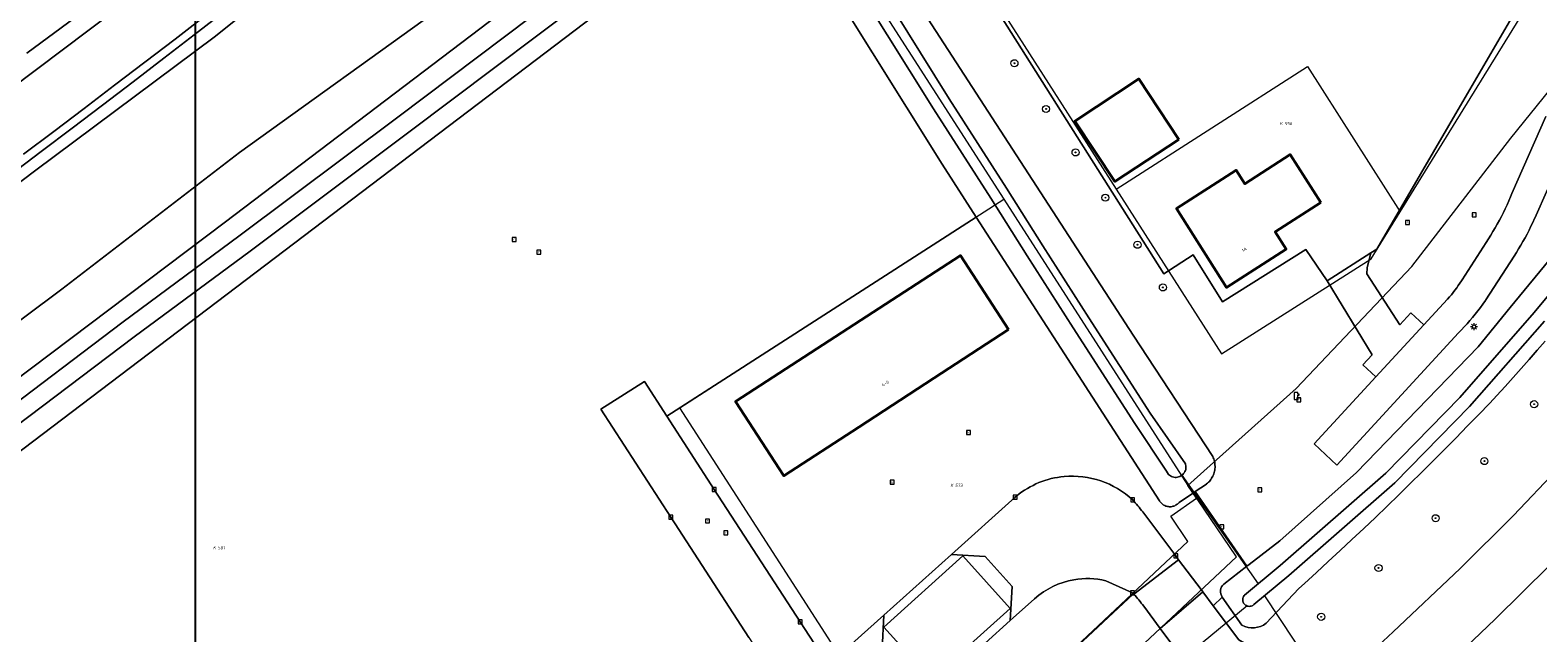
# Model space of a CAD drawing. Header units: metres. Extents: x 250001 to 257773, y 598992 to 609118.
# Tile 173 of 256: x 251287 to 251457, y 601767 to 601835. Entities that reach past the tile are written whole.
import ezdxf
from ezdxf.enums import TextEntityAlignment as Align
from ezdxf.lldxf.tags import DXFTag

# ---------------------------------------------------------------- set-up
doc = ezdxf.new("R2010")
doc.units = ezdxf.units.M
for name, color, linetype, lineweight in [('B-WE-GR-BEPLANTING_CULTUUR_BOSPLANTSOEN-GV', 252, 'Continuous', 18), ('B-WE-GR-BOOM-S', 252, 'Continuous', 25), ('B-WE-GR-GRAS-GV', 252, 'Continuous', 13), ('B-WE-GR-GROENVOORZIENING-GV', 252, 'Continuous', 18), ('B-WE-KG-GRENS_PERCEEL-G', 150, 'KG-PERCEEL', 18), ('B-WE-KG-GRENS_PERCEEL-S', 150, 'Continuous', 25), ('B-WE-KL-ET_LS_OV_LICHTMAST-S', 252, 'Continuous', 25), ('B-WE-KL-POMP-S', 252, 'Continuous', 25), ('B-WE-KW-KUNSTWERK_DUIKER-G', 252, 'Continuous', 18), ('B-WE-OG-BEBOUWING-GV', 1, 'Continuous', 35), ('B-WE-OG-BEBOUWING-T18', 7, 'Continuous', 18), ('B-WE-OG-BEBOUWING_OVERBOUWING-GV', 1, 'Continuous', 18), ('B-WE-OG-TERREIN_ERF-GV', 7, 'Continuous', 18), ('B-WE-OG-WATER-GV', 252, 'Continuous', 18), ('B-WE-OG-WATER_SLOOT-GV', 252, 'Continuous', 18), ('B-WE-RI-GWA_KOLK-S', 252, 'Continuous', 25), ('B-WE-RI-GWA_RIOOLPUT-S', 252, 'Continuous', 25), ('B-WE-VH-VERHARDING_BETON-GV', 252, 'Continuous', 18), ('B-WE-VH-VERHARDING_BETONSTRAATSTEEN-GV', 252, 'Continuous', 18), ('B-WE-VH-VERHARDING_GESLOTEN-GV', 252, 'Continuous', 18), ('B-WE-VH-VERHARDING_OPEN-GV', 252, 'Continuous', 18), ('B-WE-VH-VERHARDING_PUIN-GV', 252, 'Continuous', 18), ('N-WE-OG-GBKN-G', 7, 'Continuous', 25), ('X-XX-AL-REFERENTIE-G', 7, 'Continuous', 18)]:
    doc.layers.add(name, color=color, linetype=linetype, lineweight=lineweight)
doc.styles.add('NLCS-ISO', font='NLCS-ISO.ttf')
doc.styles.add('NLCS-ISO-ANNOTATIEF-T18', font='NLCS-ISO.ttf', dxfattribs={"height": 1.8})
doc.styles.get("Standard").update_dxf_attribs({"font": 'NLCS-ISO.ttf'})
tags = doc.linetypes.add('KG-PERCEEL', pattern='A,5.5,-2,["P",Standard,S=1.8,R=0,X=-0.5,Y=-0.9],-2,5.5,-2,[5,NLCS.SHX,S=0.75,R=0,X=0,Y=0],-2', length=19).pattern_tags.tags
tags[6] = DXFTag(74, 10)

# ---------------------------------------------------------------- blocks, each defined once
blk = doc.blocks.new('SKG-PERCEELNUMMER-SO')
at = {"style": 'NLCS-ISO', "oblique": 10, "flags": 1}
blk.add_attdef('GEMEENTECODE', text='', height=1.8, dxfattribs=at).set_placement((0, 2.55), align=Align.MIDDLE_CENTER)
at = {"style": 'NLCS-ISO', "oblique": 10}
blk.add_attdef('SECTIE', text='', height=1.8, dxfattribs=at).set_placement((-0.5, 0), align=Align.MIDDLE_RIGHT)
blk.add_attdef('PERCEELNUMMER', text='', height=1.8, dxfattribs=at).set_placement((0.5, 0), align=Align.MIDDLE_LEFT)
blk = doc.blocks.new('BS2021-132-Xref-KAD-20210617')
at = {"layer": 'B-WE-KG-GRENS_PERCEEL-G', "flags": 128}
for points in [[(251417.517, 601783.443), (251429.731, 601794.399), (251442.792, 601808.18), (251453.988, 601822.683), (251468.124, 601840.187), (251476.239, 601835.018), (251485.843, 601851.38), (251494.442, 601868.767), (251502.776, 601888.532), (251504.29, 601893.123), (251520.158, 601942.095), (251521.869, 601953.904), (251523.588, 601965.942), (251524.104, 601993.673), (251523.608, 602000.314), (251522.347, 602021.574), (251520.06, 602038.544), (251516.728, 602054.05), (251511.589, 602077.482), (251507.605, 602090.254)], [(251358.037, 601897.122), (251409.417, 601816.904)], [(251348.266, 601891.096), (251396.726, 601815.763)], [(251441.492, 601814.363), (251455.41, 601836.89), (251460.45, 601845.26)], [(251409.417, 601816.904), (251431.034, 601830.758)], [(251431.034, 601830.758), (251441.492, 601814.363)], [(251409.417, 601816.904), (251421.32, 601798.32), (251438.21, 601809.05), (251441.492, 601814.363)], [(251374.018, 601770.668), (251360.129, 601792.213), (251396.726, 601815.763)], [(251396.726, 601815.763), (251397.989, 601813.8)], [(251397.989, 601813.8), (251417.517, 601783.443)], [(251418.487, 601782.025), (251417.517, 601783.443)], [(251328.702, 601696.405), (251383.224, 601738.094), (251423.016, 601775.405), (251418.622, 601781.828)], [(251387.849, 601749.213), (251417.517, 601777.132), (251415.6, 601779.996), (251418.487, 601782.025)], [(251418.622, 601781.828), (251418.487, 601782.025)], [(251387.849, 601749.213), (251374.018, 601770.668)]]:
    blk.add_lwpolyline(points, dxfattribs=at)
at = {"layer": 'N-WE-OG-GBKN-G'}
blk.add_lwpolyline([(251305.421, 608118.318), (256711.718, 608118.318), (256711.718, 599991.994), (251305.421, 599991.994)], close=True, dxfattribs=at)
at = {"layer": 'B-WE-KG-GRENS_PERCEEL-S', "xscale": 0.2, "yscale": 0.2, "zscale": 0.2}
for p, values in [((251428.325, 601824.32), {'PERCEELNUMMER': '556', 'SECTIE': 'K'}), ((251391.113, 601783.46), {'PERCEELNUMMER': '573', 'SECTIE': 'K'}), ((251307.822, 601776.411), {'PERCEELNUMMER': '581', 'SECTIE': 'K'})]:
    blk.add_blockref('SKG-PERCEELNUMMER-SO', p, dxfattribs=at).add_auto_attribs(values)
blk = doc.blocks.new('SKL-WATER_POMP-SO')
at = {"color": 0, "linetype": 'ByBlock', "lineweight": 18}
blk.add_lwpolyline([(1, 1.09), (1, 2), (-1, 2), (-1, -2), (1, -2), (1, 0.57), (1.85, 0.57), (1.85, 1.09)], close=True, dxfattribs=at)
blk = doc.blocks.new('SKL-ET_OV_LICHTMAST-SO')
at = {"color": 0, "linetype": 'ByBlock', "lineweight": 18}
for points in [[(-1.25, 0), (-2, 0)], [(-1.41, 1.41), (-0.88, 0.88)], [(0, 2), (0, 1.25)], [(0.88, 0.88), (1.41, 1.41)], [(2, 0), (1.25, 0)], [(-1.41, -1.41), (-0.88, -0.88)], [(0, -1.25), (0, -2)], [(0.88, -0.88), (1.41, -1.41)]]:
    blk.add_lwpolyline(points, dxfattribs=at)
blk.add_circle((0, 0), 1, dxfattribs=at)
blk = doc.blocks.new('SRI-KOLK-SO')
at = {"color": 0, "linetype": 'ByBlock', "lineweight": 18}
blk.add_lwpolyline([(-1.125, -1.125), (1.125, -1.125), (1.125, 1.125), (-1.125, 1.125)], close=True, dxfattribs=at)
at = {"color": 0, "linetype": 'ByBlock', "lineweight": 18, "style": 'NLCS-ISO'}
blk.add_text('k', height=1.5, dxfattribs=at).set_placement((0, 0), align=Align.MIDDLE_CENTER)
blk = doc.blocks.new('SRI-PUT_INSPECTIEPUT_RIOOLPUT-SO')
at = {"color": 0, "linetype": 'ByBlock', "lineweight": 18}
blk.add_lwpolyline([(-1.12, -1.12), (1.12, -1.12), (1.12, 1.12), (-1.12, 1.12)], close=True, dxfattribs=at)
at = {"color": 0, "linetype": 'ByBlock', "lineweight": 18, "style": 'NLCS-ISO'}
blk.add_text('r', height=1.5, dxfattribs=at).set_placement((0, 0.28), align=Align.MIDDLE_CENTER)
blk = doc.blocks.new('SGR-BOOM_01-SO')
at = {"linetype": 'ByBlock', "lineweight": 18}
h = blk.add_hatch(color=0, dxfattribs=at)
h.dxf.hatch_style = 1
edge = h.paths.add_edge_path()
edge.add_arc((0, 0), 0.25, 0, 360)
at = {"color": 0, "linetype": 'ByBlock', "lineweight": 18}
for radius in [2, 0.25]:
    blk.add_circle((0, 0), radius, dxfattribs=at)
blk = doc.blocks.new('BS2021-132-Xref-BGT-GRIJS-20210617-aangepast')
at = {"layer": 'B-WE-GR-BEPLANTING_CULTUUR_BOSPLANTSOEN-GV', "flags": 128}
for points in [[(251269.383, 601789.998), (251290.284, 601805.617), (251310.387, 601821.053), (251333.538, 601837.694)], [(251319.327, 601843.585), (251307.649, 601834.181), (251287.219, 601818.95), (251272.228, 601807.624)]]:
    blk.add_lwpolyline(points, dxfattribs=at)
at = {"layer": 'B-WE-GR-GRAS-GV', "flags": 128}
blk.add_lwpolyline([(251367.899, 601766.297), (251359.093, 601779.863), (251351.191, 601792.056), (251356.109, 601795.193), (251358.651, 601791.262), (251393.605, 601813.755), (251389.752, 601819.723), (251369.978, 601851.362), (251268.52, 601774.419)], dxfattribs=at)
at = {"layer": 'B-WE-GR-GROENVOORZIENING-GV', "flags": 128}
for points in [[(251341.421, 601871.108), (251275.338, 601821.353)], [(251285.967, 601820.849), (251289.401, 601823.44), (251292.83, 601826.038), (251296.254, 601828.642), (251299.674, 601831.253), (251303.088, 601833.869), (251306.498, 601836.492)], [(251308.712, 601836.995), (251305.27, 601834.34), (251301.823, 601831.691), (251298.371, 601829.049), (251294.914, 601826.413), (251291.453, 601823.784), (251287.986, 601821.161), (251284.515, 601818.544)], [(251267.081, 601781.782), (251308.804, 601813.215), (251366.242, 601856.854)], [(251351.324, 601892.964), (251411.329, 601800.423), (251420.323, 601786.718), (251420.382, 601786.588), (251420.433, 601786.454), (251420.477, 601786.318), (251420.512, 601786.18), (251420.541, 601786.04), (251420.561, 601785.899), (251420.573, 601785.756), (251420.578, 601785.614), (251420.574, 601785.471), (251420.563, 601785.328), (251420.543, 601785.187), (251420.516, 601785.047), (251420.48, 601784.908), (251420.437, 601784.772), (251420.387, 601784.639), (251420.329, 601784.508), (251420.264, 601784.381), (251420.192, 601784.258), (251420.113, 601784.139), (251420.027, 601784.024), (251419.935, 601783.915), (251419.838, 601783.81), (251419.734, 601783.712), (251419.626, 601783.619), (251419.609, 601783.606), (251418.351, 601782.763), (251424.175, 601774.325), (251424.438, 601774.528), (251427.904, 601777.201), (251436.549, 601784.92), (251450.286, 601799.117), (251453.918, 601803.531), (251458.848, 601809.522)], [(251461.106, 601823.577), (251456.687, 601813.641), (251456.667, 601813.595), (251456.468, 601813.152), (251456.261, 601812.714), (251456.048, 601812.278), (251455.827, 601811.846), (251455.599, 601811.418), (251455.364, 601810.994), (251455.122, 601810.574), (251454.874, 601810.157), (251454.618, 601809.745), (251454.356, 601809.337), (251451.169, 601804.4), (251451.115, 601804.322), (251450.839, 601803.935), (251450.557, 601803.552), (251450.268, 601803.175), (251449.973, 601802.802), (251449.672, 601802.434), (251449.365, 601802.071), (251449.052, 601801.714), (251448.732, 601801.362), (251448.407, 601801.015), (251448.076, 601800.674), (251434.321, 601785.757), (251431.758, 601788.142), (251438.74, 601795.706), (251437.279, 601797.054), (251438.33, 601798.194), (251433.257, 601806.571), (251430.841, 601810.115), (251421.42, 601804.201), (251418.122, 601809.495), (251414.807, 601807.352), (251361.178, 601892.116)], [(251272.228, 601807.624), (251287.219, 601818.95), (251307.649, 601834.181), (251319.327, 601843.585)], [(251333.538, 601837.694), (251310.387, 601821.053), (251290.284, 601805.617), (251269.383, 601789.998)], [(251454.906, 601837.662), (251447.005, 601824.102), (251438.848, 601810.148), (251438.185, 601809.724), (251437.765, 601808.01), (251437.74, 601807.347), (251441.457, 601801.585), (251442.694, 601802.927), (251444.16, 601801.577), (251446.851, 601804.492), (251447.068, 601804.734), (251447.28, 601804.981), (251447.485, 601805.234), (251447.683, 601805.491), (251447.876, 601805.753), (251448.062, 601806.02), (251448.241, 601806.291), (251448.414, 601806.567), (251448.479, 601806.675), (251451.193, 601810.882), (251451.461, 601811.291), (251451.723, 601811.704), (251451.978, 601812.121), (251452.225, 601812.542), (251452.466, 601812.968), (251452.701, 601813.397), (251452.927, 601813.83), (251453.147, 601814.266), (251453.36, 601814.707), (251453.565, 601815.15), (251453.763, 601815.597), (251453.954, 601816.047), (251454.108, 601816.426), (251457.932, 601825.1)], [(251448.277, 601774.055), (251454.307, 601780.074), (251459.217, 601785.24)], [(251457.86, 601799.755), (251456.97, 601798.716), (251456.074, 601797.683), (251455.172, 601796.655), (251454.264, 601795.632), (251453.35, 601794.615), (251452.43, 601793.603), (251451.618, 601792.754), (251450.352, 601791.438), (251449.079, 601790.128), (251447.801, 601788.823), (251446.517, 601787.524), (251445.228, 601786.231), (251443.933, 601784.943), (251442.632, 601783.661), (251441.326, 601782.385), (251440.014, 601781.114), (251438.696, 601779.849), (251437.373, 601778.59), (251436.045, 601777.337), (251434.711, 601776.09), (251433.371, 601774.848), (251432.026, 601773.612), (251430.676, 601772.383), (251430.028, 601771.798), (251426.96, 601768.52), (251426.37, 601767.889)], [(251458.362, 601774.398), (251452.22, 601768.354), (251445.628, 601762.08), (251439.395, 601756.518), (251436.969, 601754.432), (251431.983, 601750.143), (251424.479, 601744.011), (251416.745, 601737.777), (251410.6, 601733.028), (251391.394, 601718.002), (251380.673, 601709.725), (251361.991, 601695.368), (251358.25, 601692.43), (251350.899, 601686.89), (251328.119, 601669.38), (251287.179, 601637.9)], [(251423.617, 601767.669), (251421.402, 601770.845), (251420.385, 601769.842), (251423.253, 601766.026), (251424.723, 601765.141), (251426.86, 601764.206), (251429.199, 601763.505), (251433.553, 601762.519), (251434.593, 601762.368), (251435.153, 601762.384), (251435.771, 601762.512), (251436.228, 601762.756), (251436.733, 601763.214), (251440.696, 601766.932), (251448.277, 601774.055)], [(251411.4, 601771.182), (251411.377, 601771.203), (251386.828, 601748.294), (251387.587, 601746.557), (251388.921, 601744.489), (251390.029, 601742.776), (251392.128, 601739.53), (251392.269, 601739.335)], [(251414.38, 601767.314), (251412.517, 601769.823)], [(251405.012, 601737.639), (251406.377, 601738.413), (251417.624, 601747.171), (251418.156, 601747.826), (251419.095, 601750.301), (251420.273, 601753.976), (251420.552, 601755.75), (251420.646, 601756.993), (251420.487, 601757.725), (251419.464, 601759.94), (251418.738, 601761.235), (251417.692, 601762.853), (251414.38, 601767.314)]]:
    blk.add_lwpolyline(points, dxfattribs=at)
at = {"layer": 'B-WE-GR-GROENVOORZIENING-GV'}
for points in [[(251412.517, 601769.823, 0.0226377), (251411.4, 601771.182)], [(251426.37, 601767.889, -0.2926935), (251423.617, 601767.669)]]:
    blk.add_lwpolyline(points, format="xyb", dxfattribs=at)
at = {"layer": 'B-WE-KW-KUNSTWERK_DUIKER-G', "flags": 128}
for points in [[(251416.834, 601784.603), (251425.465, 601772.354)], [(251426.178, 601770.996), (251442.958, 601745.621)], [(251424.205, 601769.846), (251414.262, 601761.646)]]:
    blk.add_lwpolyline(points, dxfattribs=at)
at = {"layer": 'B-WE-OG-BEBOUWING-GV', "flags": 128}
for points in [[(251416.488, 601822.537), (251411.961, 601829.376), (251404.745, 601824.6), (251409.272, 601817.761)], [(251432.533, 601815.392), (251429.076, 601820.814), (251423.93, 601817.512), (251422.949, 601819.045), (251416.238, 601814.736), (251421.886, 601805.824), (251428.606, 601810.139), (251427.362, 601812.098)], [(251397.262, 601801.049), (251391.81, 601809.436), (251383.347, 601803.934), (251374.885, 601798.432), (251366.422, 601792.93), (251371.873, 601784.547), (251380.336, 601790.048), (251388.799, 601795.548)]]:
    blk.add_lwpolyline(points, close=True, dxfattribs=at)
at = {"layer": 'B-WE-OG-BEBOUWING_OVERBOUWING-GV', "flags": 128}
blk.add_lwpolyline([(251392.073, 601775.513), (251383.172, 601767.458), (251388.499, 601761.529), (251397.45, 601769.571)], close=True, dxfattribs=at)
at = {"layer": 'B-WE-OG-TERREIN_ERF-GV', "flags": 128}
for points in [[(251460.561, 601844.855), (251459.859, 601845.963), (251459.557, 601847.533), (251459.554, 601847.554), (251459.277, 601849.871), (251411.122, 601925.277), (251361.196, 601892.128), (251361.178, 601892.116), (251414.807, 601807.352), (251418.122, 601809.495), (251421.42, 601804.201), (251430.841, 601810.115), (251433.257, 601806.571), (251438.185, 601809.724), (251438.848, 601810.148), (251447.005, 601824.102), (251454.906, 601837.662), (251455.318, 601837.938), (251455.386, 601837.983), (251454.888, 601838.791), (251458.287, 601840.919), (251457.176, 601842.687)], [(251416.488, 601822.537), (251409.272, 601817.761), (251404.745, 601824.6), (251411.961, 601829.376)], [(251429.076, 601820.814), (251432.533, 601815.392), (251427.362, 601812.098), (251428.606, 601810.139), (251421.886, 601805.824), (251416.238, 601814.736), (251422.949, 601819.045), (251423.93, 601817.512)], [(251397.262, 601801.049), (251388.799, 601795.548), (251380.336, 601790.048), (251371.873, 601784.547), (251366.422, 601792.93), (251374.885, 601798.432), (251383.347, 601803.934), (251391.81, 601809.436)]]:
    blk.add_lwpolyline(points, close=True, dxfattribs=at)
for points in [[(251421.561, 601772.309), (251424.175, 601774.325), (251418.351, 601782.763), (251418.132, 601782.616), (251416.517, 601781.534), (251416.447, 601781.457), (251416.371, 601781.385), (251416.29, 601781.319), (251416.204, 601781.259), (251416.114, 601781.207), (251416.02, 601781.161), (251415.923, 601781.122), (251415.823, 601781.092), (251415.722, 601781.069), (251415.618, 601781.053), (251415.513, 601781.046), (251415.409, 601781.047), (251415.305, 601781.055), (251415.202, 601781.072), (251415.1, 601781.097), (251415.001, 601781.129), (251414.904, 601781.168), (251414.811, 601781.215), (251414.721, 601781.269), (251414.636, 601781.33), (251414.556, 601781.397), (251414.481, 601781.47), (251414.412, 601781.548), (251414.349, 601781.632), (251414.307, 601781.696), (251393.605, 601813.755), (251358.651, 601791.262), (251364.011, 601782.976), (251373.696, 601768.04), (251376.864, 601763.187)], [(251377.749, 601763.945), (251383.175, 601768.802), (251390.794, 601775.67), (251398.007, 601782.116)], [(251398.007, 601782.116), (251398.175, 601782.271)], [(251412.403, 601780.454), (251416.158, 601775.485), (251416.457, 601775.067), (251418.997, 601771.688), (251419.187, 601771.435), (251420.385, 601769.842), (251421.402, 601770.845)]]:
    blk.add_lwpolyline(points, dxfattribs=at)
at = {"layer": 'B-WE-OG-TERREIN_ERF-GV'}
for points in [[(251398.175, 601782.271, -0.1491368), (251403.517, 601784.462)], [(251403.517, 601784.462, -0.2113663), (251411.273, 601781.827)], [(251411.273, 601781.827, -0.0244122), (251412.403, 601780.454)], [(251421.402, 601770.845, -0.3804283), (251421.561, 601772.309)]]:
    blk.add_lwpolyline(points, format="xyb", dxfattribs=at)
at = {"layer": 'B-WE-OG-WATER-GV', "flags": 128}
for points in [[(251286.366, 601832.27), (251297.28, 601840.361)], [(251352.361, 601843.217), (251328.25, 601825.033), (251310.309, 601811.6), (251297.228, 601801.912), (251282.394, 601790.7)], [(251283.653, 601789.019), (251298.486, 601800.231), (251311.563, 601809.915), (251329.512, 601823.354), (251353.632, 601841.545)], [(251380.846, 601838.724), (251388.761, 601825.982), (251395.244, 601815.901), (251399.361, 601809.398), (251404.56, 601801.24), (251411.533, 601790.446), (251415.082, 601785.069), (251415.324, 601784.691), (251415.427, 601784.602), (251415.54, 601784.526), (251415.661, 601784.464), (251415.789, 601784.416), (251415.922, 601784.384), (251416.057, 601784.367), (251416.193, 601784.367), (251416.328, 601784.382), (251416.461, 601784.413), (251416.589, 601784.46), (251416.711, 601784.521), (251416.825, 601784.596), (251416.929, 601784.684), (251417.022, 601784.783), (251417.103, 601784.893), (251417.171, 601785.011), (251417.224, 601785.137), (251417.262, 601785.267), (251417.284, 601785.402), (251417.291, 601785.538), (251417.282, 601785.674), (251417.257, 601785.808), (251417.237, 601785.877), (251413.268, 601791.631), (251406.328, 601802.374), (251401.133, 601810.524), (251397.015, 601817.031), (251390.536, 601827.104), (251382.626, 601839.838)], [(251460.896, 601808.086), (251456.648, 601802.972), (251448.23, 601793.374), (251439.875, 601784.841), (251427.948, 601774.42), (251423.906, 601771.057), (251423.861, 601771.004), (251423.801, 601770.911), (251423.756, 601770.811), (251423.726, 601770.706), (251423.712, 601770.597), (251423.713, 601770.487), (251423.73, 601770.379), (251423.763, 601770.274), (251423.811, 601770.175), (251423.872, 601770.084), (251423.947, 601770.003), (251424.032, 601769.934), (251424.126, 601769.878), (251424.227, 601769.836), (251424.334, 601769.809), (251424.443, 601769.798), (251424.553, 601769.803), (251424.661, 601769.823), (251424.764, 601769.859), (251424.862, 601769.91), (251424.968, 601769.989), (251428.921, 601773.278), (251440.906, 601783.75), (251449.331, 601792.354), (251457.789, 601801.998)]]:
    blk.add_lwpolyline(points, dxfattribs=at)
at = {"layer": 'B-WE-OG-WATER_SLOOT-GV', "flags": 128}
for points in [[(251275.338, 601821.353), (251341.421, 601871.108)], [(251366.242, 601856.854), (251308.804, 601813.215), (251267.081, 601781.782)], [(251268.52, 601774.419), (251369.978, 601851.362), (251389.752, 601819.723), (251393.605, 601813.755), (251414.307, 601781.696), (251414.349, 601781.632), (251414.412, 601781.548), (251414.481, 601781.47), (251414.556, 601781.397), (251414.636, 601781.33), (251414.721, 601781.269), (251414.811, 601781.215), (251414.904, 601781.168), (251415.001, 601781.129), (251415.1, 601781.097), (251415.202, 601781.072), (251415.305, 601781.055), (251415.409, 601781.047), (251415.513, 601781.046), (251415.618, 601781.053), (251415.722, 601781.069), (251415.823, 601781.092), (251415.923, 601781.122), (251416.02, 601781.161), (251416.114, 601781.207), (251416.204, 601781.259), (251416.29, 601781.319), (251416.371, 601781.385), (251416.447, 601781.457), (251416.517, 601781.534), (251418.132, 601782.616), (251418.351, 601782.763), (251419.609, 601783.606), (251419.626, 601783.619), (251419.734, 601783.712), (251419.838, 601783.81), (251419.935, 601783.915), (251420.027, 601784.024), (251420.113, 601784.139), (251420.192, 601784.258), (251420.264, 601784.381), (251420.329, 601784.508), (251420.387, 601784.639), (251420.437, 601784.772), (251420.48, 601784.908), (251420.516, 601785.047), (251420.543, 601785.187), (251420.563, 601785.328), (251420.574, 601785.471), (251420.578, 601785.614), (251420.573, 601785.756), (251420.561, 601785.899), (251420.541, 601786.04), (251420.512, 601786.18), (251420.477, 601786.318), (251420.433, 601786.454), (251420.382, 601786.588), (251420.323, 601786.718), (251411.329, 601800.423), (251351.324, 601892.964)], [(251382.626, 601839.838), (251390.536, 601827.104), (251397.015, 601817.031), (251401.133, 601810.524), (251406.328, 601802.374), (251413.268, 601791.631), (251417.237, 601785.877), (251417.257, 601785.808), (251417.282, 601785.674), (251417.291, 601785.538), (251417.284, 601785.402), (251417.262, 601785.267), (251417.224, 601785.137), (251417.171, 601785.011), (251417.103, 601784.893), (251417.022, 601784.783), (251416.929, 601784.684), (251416.825, 601784.596), (251416.711, 601784.521), (251416.589, 601784.46), (251416.461, 601784.413), (251416.328, 601784.382), (251416.193, 601784.367), (251416.057, 601784.367), (251415.922, 601784.384), (251415.789, 601784.416), (251415.661, 601784.464), (251415.54, 601784.526), (251415.427, 601784.602), (251415.324, 601784.691), (251415.082, 601785.069), (251411.533, 601790.446), (251404.56, 601801.24), (251399.361, 601809.398), (251395.244, 601815.901), (251388.761, 601825.982), (251380.846, 601838.724)], [(251353.632, 601841.545), (251329.512, 601823.354), (251311.563, 601809.915), (251298.486, 601800.231), (251283.653, 601789.019)], [(251282.394, 601790.7), (251297.228, 601801.912), (251310.309, 601811.6), (251328.25, 601825.033), (251352.361, 601843.217)], [(251297.28, 601840.361), (251286.366, 601832.27)], [(251458.848, 601809.522), (251453.918, 601803.531), (251450.286, 601799.117), (251436.549, 601784.92), (251427.904, 601777.201), (251424.438, 601774.528), (251424.175, 601774.325), (251421.561, 601772.309)], [(251457.789, 601801.998), (251449.331, 601792.354), (251440.906, 601783.75), (251428.921, 601773.278), (251424.968, 601769.989), (251424.862, 601769.91), (251424.764, 601769.859), (251424.661, 601769.823), (251424.553, 601769.803), (251424.443, 601769.798), (251424.334, 601769.809), (251424.227, 601769.836), (251424.126, 601769.878), (251424.032, 601769.934), (251423.947, 601770.003), (251423.872, 601770.084), (251423.811, 601770.175), (251423.763, 601770.274), (251423.73, 601770.379), (251423.713, 601770.487), (251423.712, 601770.597), (251423.726, 601770.706), (251423.756, 601770.811), (251423.801, 601770.911), (251423.861, 601771.004), (251423.906, 601771.057), (251427.948, 601774.42), (251439.875, 601784.841), (251448.23, 601793.374), (251456.648, 601802.972), (251460.896, 601808.086)], [(251426.37, 601767.889), (251426.96, 601768.52), (251430.028, 601771.798), (251430.676, 601772.383), (251432.026, 601773.612), (251433.371, 601774.848), (251434.711, 601776.09), (251436.045, 601777.337), (251437.373, 601778.59), (251438.696, 601779.849), (251440.014, 601781.114), (251441.326, 601782.385), (251442.632, 601783.661), (251443.933, 601784.943), (251445.228, 601786.231), (251446.517, 601787.524), (251447.801, 601788.823), (251449.079, 601790.128), (251450.352, 601791.438), (251451.618, 601792.754), (251452.43, 601793.603), (251453.35, 601794.615), (251454.264, 601795.632), (251455.172, 601796.655), (251456.074, 601797.683), (251456.97, 601798.716), (251457.86, 601799.755)], [(251421.402, 601770.845), (251423.617, 601767.669)]]:
    blk.add_lwpolyline(points, dxfattribs=at)
at = {"layer": 'B-WE-OG-WATER_SLOOT-GV'}
for points in [[(251421.561, 601772.309, 0.3804283), (251421.402, 601770.845)], [(251423.617, 601767.669, 0.2926935), (251426.37, 601767.889)]]:
    blk.add_lwpolyline(points, format="xyb", dxfattribs=at)
at = {"layer": 'B-WE-VH-VERHARDING_BETON-GV', "flags": 128}
for points in [[(251390.794, 601775.67), (251383.175, 601768.802), (251382.978, 601764.973), (251386.003, 601761.574), (251389.819, 601761.322), (251390.007, 601761.509), (251392.665, 601763.787), (251393.554, 601762.773), (251395.554, 601764.568), (251394.611, 601765.624), (251397.432, 601768.185), (251397.646, 601772.055), (251394.626, 601775.435)], [(251383.172, 601767.458), (251392.073, 601775.513), (251397.45, 601769.571), (251388.499, 601761.529)]]:
    blk.add_lwpolyline(points, close=True, dxfattribs=at)
at = {"layer": 'B-WE-VH-VERHARDING_BETONSTRAATSTEEN-GV'}
for points in [[(251403.517, 601784.462, 0.1491368), (251398.175, 601782.271)], [(251411.273, 601781.827, 0.2113663), (251403.517, 601784.462)], [(251412.403, 601780.454, 0.0244122), (251411.273, 601781.827)], [(251400.199, 601770.647, -0.1464401), (251404.632, 601772.782)], [(251404.632, 601772.782, -0.1040336), (251408.246, 601772.696)]]:
    blk.add_lwpolyline(points, format="xyb", dxfattribs=at)
at = {"layer": 'B-WE-VH-VERHARDING_BETONSTRAATSTEEN-GV', "flags": 128}
for points in [[(251398.175, 601782.271), (251398.007, 601782.116), (251390.794, 601775.67), (251394.626, 601775.435), (251397.646, 601772.055), (251397.432, 601768.185), (251400.199, 601770.647)], [(251416.457, 601775.067), (251416.158, 601775.485), (251412.403, 601780.454)], [(251408.246, 601772.696), (251411.261, 601771.311), (251411.377, 601771.203), (251411.4, 601771.182), (251416.457, 601775.067)], [(251389.819, 601761.322), (251386.003, 601761.574), (251382.978, 601764.973), (251383.175, 601768.802), (251377.749, 601763.945), (251377.328, 601763.585), (251376.864, 601763.187), (251387.587, 601746.557), (251386.828, 601748.294)]]:
    blk.add_lwpolyline(points, dxfattribs=at)
at = {"layer": 'B-WE-VH-VERHARDING_GESLOTEN-GV', "flags": 128}
for points in [[(251306.498, 601836.492), (251303.088, 601833.869), (251299.674, 601831.253), (251296.254, 601828.642), (251292.83, 601826.038), (251289.401, 601823.44), (251285.967, 601820.849)], [(251284.515, 601818.544), (251287.986, 601821.161), (251291.453, 601823.784), (251294.914, 601826.413), (251298.371, 601829.049), (251301.823, 601831.691), (251305.27, 601834.34), (251308.712, 601836.995)], [(251287.179, 601637.9), (251328.119, 601669.38), (251350.899, 601686.89), (251358.25, 601692.43), (251361.991, 601695.368), (251380.673, 601709.725), (251391.394, 601718.002), (251410.6, 601733.028), (251416.745, 601737.777), (251424.479, 601744.011), (251431.983, 601750.143), (251436.969, 601754.432), (251439.395, 601756.518), (251445.628, 601762.08), (251452.22, 601768.354), (251458.362, 601774.398)], [(251459.217, 601785.24), (251454.307, 601780.074), (251448.277, 601774.055), (251440.696, 601766.932), (251436.733, 601763.214), (251436.228, 601762.756), (251417.624, 601747.171), (251406.377, 601738.413), (251405.012, 601737.639), (251386.17, 601723.055), (251385.54, 601722.496), (251385.441, 601722.388), (251380.929, 601718.643), (251376.652, 601715.281), (251366.977, 601707.945), (251360.049, 601702.753), (251352.609, 601697.14), (251337.94, 601685.849), (251289.579, 601648.71)], [(251376.864, 601763.187), (251373.696, 601768.04), (251364.011, 601782.976), (251358.651, 601791.262), (251356.109, 601795.193), (251351.191, 601792.056), (251359.093, 601779.863), (251367.899, 601766.297), (251368.399, 601765.526), (251368.736, 601765.007), (251372.9, 601758.574), (251378.474, 601749.963), (251382.294, 601744.076), (251382.446, 601743.841), (251385.999, 601738.364), (251387.489, 601736.067), (251388.038, 601735.214)], [(251419.187, 601771.435), (251418.997, 601771.688), (251416.457, 601775.067), (251411.4, 601771.182)], [(251412.517, 601769.823), (251414.38, 601767.314), (251419.187, 601771.435)]]:
    blk.add_lwpolyline(points, dxfattribs=at)
at = {"layer": 'B-WE-VH-VERHARDING_GESLOTEN-GV'}
blk.add_lwpolyline([(251411.4, 601771.182, -0.0226377), (251412.517, 601769.823)], format="xyb", dxfattribs=at)
at = {"layer": 'B-WE-VH-VERHARDING_GESLOTEN-GV', "flags": 128}
blk.add_lwpolyline([(251433.553, 601762.519), (251429.199, 601763.505), (251426.86, 601764.206), (251424.723, 601765.141), (251423.253, 601766.026), (251420.385, 601769.842), (251419.187, 601771.435), (251414.38, 601767.314), (251417.692, 601762.853), (251418.738, 601761.235), (251419.464, 601759.94), (251420.487, 601757.725), (251420.646, 601756.993), (251420.552, 601755.75), (251420.273, 601753.976), (251419.095, 601750.301), (251418.156, 601747.826), (251417.624, 601747.171), (251436.228, 601762.756), (251435.771, 601762.512), (251435.153, 601762.384), (251434.593, 601762.368)], close=True, dxfattribs=at)
at = {"layer": 'B-WE-VH-VERHARDING_OPEN-GV', "flags": 128}
blk.add_lwpolyline([(251457.932, 601825.1), (251454.108, 601816.426), (251453.954, 601816.047), (251453.763, 601815.597), (251453.565, 601815.15), (251453.36, 601814.707), (251453.147, 601814.266), (251452.927, 601813.83), (251452.701, 601813.397), (251452.466, 601812.968), (251452.225, 601812.542), (251451.978, 601812.121), (251451.723, 601811.704), (251451.461, 601811.291), (251451.193, 601810.882), (251448.479, 601806.675), (251448.414, 601806.567), (251448.241, 601806.291), (251448.062, 601806.02), (251447.876, 601805.753), (251447.683, 601805.491), (251447.485, 601805.234), (251447.28, 601804.981), (251447.068, 601804.734), (251446.851, 601804.492), (251444.16, 601801.577), (251438.74, 601795.706), (251431.758, 601788.142), (251434.321, 601785.757), (251448.076, 601800.674), (251448.407, 601801.015), (251448.732, 601801.362), (251449.052, 601801.714), (251449.365, 601802.071), (251449.672, 601802.434), (251449.973, 601802.802), (251450.268, 601803.175), (251450.557, 601803.552), (251450.839, 601803.935), (251451.115, 601804.322), (251451.169, 601804.4), (251454.356, 601809.337), (251454.618, 601809.745), (251454.874, 601810.157), (251455.122, 601810.574), (251455.364, 601810.994), (251455.599, 601811.418), (251455.827, 601811.846), (251456.048, 601812.278), (251456.261, 601812.714), (251456.468, 601813.152), (251456.667, 601813.595), (251456.687, 601813.641), (251461.106, 601823.577)], dxfattribs=at)
blk.add_lwpolyline([(251437.765, 601808.01), (251438.185, 601809.724), (251433.257, 601806.571), (251438.33, 601798.194), (251437.279, 601797.054), (251438.74, 601795.706), (251444.16, 601801.577), (251442.694, 601802.927), (251441.457, 601801.585), (251437.74, 601807.347)], close=True, dxfattribs=at)
at = {"layer": 'B-WE-VH-VERHARDING_PUIN-GV'}
for points in [[(251404.632, 601772.782, 0.1464401), (251400.199, 601770.647)], [(251408.246, 601772.696, 0.1040336), (251404.632, 601772.782)]]:
    blk.add_lwpolyline(points, format="xyb", dxfattribs=at)
at = {"layer": 'B-WE-VH-VERHARDING_PUIN-GV', "flags": 128}
for points in [[(251411.377, 601771.203), (251411.261, 601771.311), (251408.246, 601772.696)], [(251386.828, 601748.294), (251411.377, 601771.203)], [(251400.199, 601770.647), (251397.432, 601768.185), (251394.611, 601765.624), (251395.554, 601764.568), (251393.554, 601762.773), (251392.665, 601763.787), (251390.007, 601761.509), (251389.819, 601761.322)]]:
    blk.add_lwpolyline(points, dxfattribs=at)
at = {"layer": 'N-WE-OG-GBKN-G'}
blk.add_lwpolyline([(251305.421, 608118.318), (256711.718, 608118.318), (256711.718, 599991.994), (251305.421, 599991.994)], close=True, dxfattribs=at)
at = {"layer": 'B-WE-GR-BOOM-S', "xscale": 0.2, "yscale": 0.2, "zscale": 0.2}
for p in [(251397.913, 601831.133), (251401.487, 601825.967), (251404.821, 601821.061), (251408.186, 601815.949), (251411.819, 601810.633), (251414.689, 601805.813), (251456.628, 601792.626), (251451.006, 601786.203), (251445.495, 601779.75), (251439.046, 601774.132), (251432.571, 601768.615)]:
    blk.add_blockref('SGR-BOOM_01-SO', p, dxfattribs=at)
at = {"layer": 'B-WE-KL-ET_LS_OV_LICHTMAST-S', "xscale": 0.2, "yscale": 0.2, "zscale": 0.2}
blk.add_blockref('SKL-ET_OV_LICHTMAST-SO', (251449.831, 601801.378), dxfattribs=at)
at = {"layer": 'B-WE-KL-POMP-S', "xscale": 0.2, "yscale": 0.2, "zscale": 0.2}
blk.add_blockref('SKL-WATER_POMP-SO', (251429.717, 601793.539), dxfattribs=at)
at = {"layer": 'B-WE-RI-GWA_KOLK-S', "xscale": 0.2, "yscale": 0.2, "zscale": 0.2}
for p in [(251392.722, 601789.447), (251364.011, 601782.976), (251384.11, 601783.81), (251398.007, 601782.116), (251411.273, 601781.827), (251359.093, 601779.863), (251416.158, 601775.485), (251411.261, 601771.311), (251373.696, 601768.04)]:
    blk.add_blockref('SRI-KOLK-SO', p, dxfattribs=at)
at = {"layer": 'B-WE-RI-GWA_RIOOLPUT-S', "xscale": 0.2, "yscale": 0.2, "zscale": 0.2}
for p in [(251449.85, 601814), (251442.32, 601813.15), (251341.4, 601811.21), (251344.2, 601809.8), (251430.05, 601793.13), (251425.63, 601782.95), (251363.247, 601779.434), (251365.306, 601778.094), (251421.33, 601778.76)]:
    blk.add_blockref('SRI-PUT_INSPECTIEPUT_RIOOLPUT-SO', p, dxfattribs=at)
at = {"layer": 'B-WE-OG-BEBOUWING-T18', "style": 'NLCS-ISO-ANNOTATIEF-T18'}
for s, rotation, p in [('1A', 32.7, (251423.895, 601810.085)), ('4-6', 33, (251383.334, 601794.978))]:
    blk.add_text(s, height=0.36, rotation=rotation, dxfattribs=at).set_placement(p, align=Align.MIDDLE)

msp = doc.modelspace()

# ---------------------------------------------------------------- block references
at = {"layer": 'X-XX-AL-REFERENTIE-G'}
for name in ['BS2021-132-Xref-BGT-GRIJS-20210617-aangepast', 'BS2021-132-Xref-KAD-20210617']:
    msp.add_blockref(name, (0, 0), dxfattribs=at)

doc.saveas('drawing.dxf')
